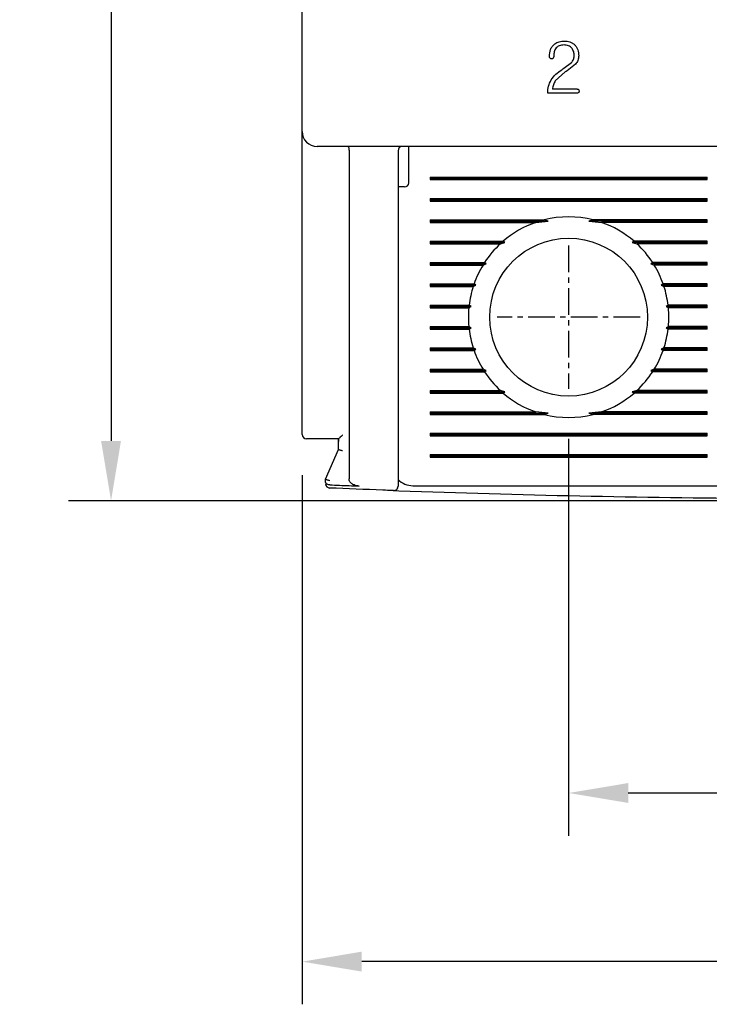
# Model space of a CAD drawing. Extents: x -7 to 1070, y -177 to 578.
# Tile 3 of 23: x 298 to 330, y 329 to 375. Entities that reach past the tile are written whole.
import ezdxf

# ---------------------------------------------------------------- set-up
doc = ezdxf.new("R2010")
doc.units = 0
doc.header["$MEASUREMENT"] = 0
doc.linetypes.add('CENTER', pattern=[2, 1.25, -0.25, 0.25, -0.25])
doc.layers.get('0').update_dxf_attribs({"linetype": 'CONTINUOUS'})
doc.layers.add('cen', color=1, linetype='CENTER')
doc.layers.add('di', color=3, linetype='CONTINUOUS')
doc.styles.add('KIM', font='ROMANS.shx', dxfattribs={"height": 5, "bigfont": 'GSG1.shx'})
doc.styles.get("Standard").update_dxf_attribs({"font": 'romans.shx', "height": 2, "bigfont": 'hgs.shx'})
doc.dimstyles.new('STANDARD$0', dxfattribs={"dimtxt": 5, "dimasz": 5, "dimexe": 1, "dimexo": 2, "dimgap": 2, "dimtad": 1, "dimdec": 4, "dimzin": 12, "dimdsep": 46, "dimtxsty": 'KIM', "dimcen": -1, "dimdle": 0.1, "dimadec": 0, "dimazin": 0, "dimtfac": 1, "dimtdec": 4, "dimtmove": 0, "dimatfit": 3, "dimfxl": 0, "dimtolj": 1, "dimtzin": 0, "dimarcsym": 0})

# ---------------------------------------------------------------- blocks, each defined once
blk = doc.blocks.new('*D83')
at = {"layer": 'di'}
for p, q in [((311.18, 353.744), (311.18, 328.944)), ((361.18, 353.644), (361.18, 328.944)), ((358.38, 330.944), (313.98, 330.944))]:
    blk.add_line(p, q, dxfattribs=at)
for points in [[(313.98, 331.411), (313.98, 330.478), (311.18, 330.944)], [(358.38, 331.411), (358.38, 330.478), (361.18, 330.944)]]:
    blk.add_solid(points, dxfattribs=at)
at = {"layer": 'di', "insert": (336.18, 333.944), "char_height": 2, "attachment_point": 5}
blk.add_mtext('\\A1;50', dxfattribs=at)
blk = doc.blocks.new('*D84')
at = {"layer": 'di'}
for p, q in [((323.68, 355.444), (323.68, 336.846)), ((348.68, 355.444), (348.68, 336.846)), ((326.48, 338.846), (345.88, 338.846))]:
    blk.add_line(p, q, dxfattribs=at)
for points in [[(326.48, 339.313), (326.48, 338.38), (323.68, 338.846)], [(345.88, 339.313), (345.88, 338.38), (348.68, 338.846)]]:
    blk.add_solid(points, dxfattribs=at)
at = {"layer": 'di', "insert": (336.315, 341.846), "char_height": 2, "attachment_point": 5}
blk.add_mtext('\\A1;25', dxfattribs=at)
blk = doc.blocks.new('*D85')
at = {"layer": 'di'}
for p, q in [((309.98, 451.144), (300.218, 451.144)), ((302.218, 448.344), (302.218, 355.344)), ((334.18, 352.544), (300.218, 352.544))]:
    blk.add_line(p, q, dxfattribs=at)
for points in [[(301.751, 448.344), (302.684, 448.344), (302.218, 451.144)], [(301.751, 355.344), (302.684, 355.344), (302.218, 352.544)]]:
    blk.add_solid(points, dxfattribs=at)
at = {"layer": 'di', "insert": (299.218, 402.244), "char_height": 2, "attachment_point": 5, "rotation": 90}
blk.add_mtext('\\A1;98.5', dxfattribs=at)

msp = doc.modelspace()

# ---------------------------------------------------------------- linework, layer by layer
for p, q in [((311.18, 369.844), (311.18, 432.444)), ((323.46, 372.808), (323.814, 373.073)), ((324.004, 372.993), (323.611, 372.692)), ((323.524, 372.631), (323.056, 372.217)), ((324.084, 371.644), (322.703, 371.644)), ((324.088, 371.829), (322.919, 371.829)), ((311.18, 369.016), (311.18, 369.844)), ((360.48, 369.144), (311.88, 369.144)), ((316.18, 368.744), (316.18, 369.144)), ((311.18, 355.644), (311.18, 369.016)), ((313.38, 368.958), (313.38, 368.96)), ((313.38, 368.958), (313.38, 353.564)), ((315.68, 368.944), (315.68, 354.102)), ((316.18, 367.444), (316.18, 368.744)), ((317.18, 367.702), (330.18, 367.702)), ((317.18, 367.702), (317.18, 367.586)), ((317.18, 367.644), (330.18, 367.644)), ((317.18, 367.586), (330.18, 367.586)), ((330.18, 367.586), (330.18, 367.702)), ((315.98, 367.244), (315.68, 367.244)), ((317.18, 366.702), (330.18, 366.702)), ((317.18, 366.702), (317.18, 366.586)), ((317.18, 366.644), (330.18, 366.644)), ((317.18, 366.586), (330.18, 366.586)), ((330.18, 366.586), (330.18, 366.702)), ((317.18, 365.702), (322.532, 365.702)), ((317.18, 365.702), (317.18, 365.586)), ((317.18, 365.644), (322.726, 365.644)), ((317.18, 365.586), (322.145, 365.586)), ((322.145, 365.586), (322.726, 365.644)), ((322.726, 365.644), (322.532, 365.702)), ((324.827, 365.702), (324.634, 365.644)), ((324.634, 365.644), (325.215, 365.586)), ((330.18, 365.644), (324.634, 365.644)), ((330.18, 365.702), (324.827, 365.702)), ((330.18, 365.586), (325.215, 365.586)), ((330.18, 365.586), (330.18, 365.702)), ((317.18, 364.702), (320.609, 364.702)), ((317.18, 364.702), (317.18, 364.586)), ((317.18, 364.644), (320.695, 364.644)), ((317.18, 364.586), (320.48, 364.586)), ((320.48, 364.586), (320.695, 364.644)), ((320.695, 364.644), (320.609, 364.702)), ((326.751, 364.702), (326.665, 364.644)), ((326.665, 364.644), (326.88, 364.586)), ((330.18, 364.644), (326.665, 364.644)), ((330.18, 364.702), (326.751, 364.702)), ((330.18, 364.586), (326.88, 364.586)), ((330.18, 364.586), (330.18, 364.702)), ((317.18, 363.702), (319.737, 363.702)), ((317.18, 363.702), (317.18, 363.586)), ((317.18, 363.644), (319.818, 363.644)), ((317.18, 363.586), (319.664, 363.586)), ((319.664, 363.586), (319.818, 363.644)), ((319.818, 363.644), (319.737, 363.702)), ((327.623, 363.702), (327.541, 363.644)), ((327.541, 363.644), (327.695, 363.586)), ((330.18, 363.644), (327.541, 363.644)), ((330.18, 363.702), (327.623, 363.702)), ((330.18, 363.586), (327.695, 363.586)), ((330.18, 363.586), (330.18, 363.702)), ((317.18, 362.702), (319.245, 362.702)), ((317.18, 362.702), (317.18, 362.586)), ((317.18, 362.644), (319.331, 362.644)), ((319.207, 362.586), (319.331, 362.644)), ((319.331, 362.644), (319.245, 362.702)), ((328.114, 362.702), (328.028, 362.644)), ((328.028, 362.644), (328.153, 362.586)), ((330.18, 362.644), (328.028, 362.644)), ((330.18, 362.702), (328.114, 362.702)), ((330.18, 362.586), (330.18, 362.702)), ((317.18, 362.586), (319.207, 362.586)), ((330.18, 362.586), (328.153, 362.586)), ((317.18, 361.702), (319.013, 361.702)), ((317.18, 361.702), (317.18, 361.586)), ((317.18, 361.644), (319.107, 361.644)), ((317.18, 361.586), (319.001, 361.586)), ((319.001, 361.586), (319.107, 361.644)), ((319.107, 361.644), (319.013, 361.702)), ((328.347, 361.702), (328.253, 361.644)), ((328.253, 361.644), (328.359, 361.586)), ((330.18, 361.644), (328.253, 361.644)), ((330.18, 361.702), (328.347, 361.702)), ((330.18, 361.586), (328.359, 361.586)), ((330.18, 361.586), (330.18, 361.702)), ((317.18, 360.702), (319.001, 360.702)), ((317.18, 360.702), (317.18, 360.586)), ((317.18, 360.644), (319.107, 360.644)), ((317.18, 360.586), (319.013, 360.586)), ((319.107, 360.644), (319.001, 360.702)), ((319.013, 360.586), (319.107, 360.644)), ((328.359, 360.702), (328.253, 360.644)), ((328.253, 360.644), (328.347, 360.586)), ((330.18, 360.644), (328.253, 360.644)), ((330.18, 360.586), (328.347, 360.586)), ((330.18, 360.702), (328.359, 360.702)), ((330.18, 360.586), (330.18, 360.702)), ((317.18, 359.702), (319.207, 359.702)), ((317.18, 359.702), (317.18, 359.586)), ((317.18, 359.644), (319.331, 359.644)), ((317.18, 359.586), (319.245, 359.586)), ((319.331, 359.644), (319.207, 359.702)), ((319.245, 359.586), (319.331, 359.644)), ((328.153, 359.702), (328.028, 359.644)), ((328.028, 359.644), (328.114, 359.586)), ((330.18, 359.644), (328.028, 359.644)), ((330.18, 359.586), (328.114, 359.586)), ((330.18, 359.702), (328.153, 359.702)), ((330.18, 359.586), (330.18, 359.702)), ((317.18, 358.702), (319.664, 358.702)), ((317.18, 358.702), (317.18, 358.586)), ((317.18, 358.644), (319.818, 358.644)), ((317.18, 358.586), (319.737, 358.586)), ((319.818, 358.644), (319.664, 358.702)), ((319.737, 358.586), (319.818, 358.644)), ((327.695, 358.702), (327.541, 358.644)), ((327.541, 358.644), (327.623, 358.586)), ((330.18, 358.644), (327.541, 358.644)), ((330.18, 358.586), (327.623, 358.586)), ((330.18, 358.702), (327.695, 358.702)), ((330.18, 358.586), (330.18, 358.702)), ((317.18, 357.702), (320.48, 357.702)), ((317.18, 357.702), (317.18, 357.586)), ((317.18, 357.644), (320.695, 357.644)), ((317.18, 357.586), (320.609, 357.586)), ((320.695, 357.644), (320.48, 357.702)), ((320.609, 357.586), (320.695, 357.644)), ((326.88, 357.702), (326.665, 357.644)), ((326.665, 357.644), (326.751, 357.586)), ((330.18, 357.644), (326.665, 357.644)), ((330.18, 357.586), (326.751, 357.586)), ((330.18, 357.702), (326.88, 357.702)), ((330.18, 357.586), (330.18, 357.702)), ((317.18, 356.702), (322.145, 356.702)), ((317.18, 356.702), (317.18, 356.586)), ((322.726, 356.644), (322.145, 356.702)), ((325.215, 356.702), (324.634, 356.644)), ((330.18, 356.702), (325.215, 356.702)), ((330.18, 356.586), (330.18, 356.702)), ((317.18, 356.644), (322.726, 356.644)), ((317.18, 356.586), (322.532, 356.586)), ((322.532, 356.586), (322.726, 356.644)), ((324.634, 356.644), (324.827, 356.586)), ((330.18, 356.644), (324.634, 356.644)), ((330.18, 356.586), (324.827, 356.586)), ((312.881, 355.444), (311.88, 355.444)), ((312.88, 355.311), (312.88, 355.444)), ((312.88, 354.943), (312.88, 355.311)), ((317.18, 355.702), (330.18, 355.702)), ((317.18, 355.702), (317.18, 355.586)), ((317.18, 355.644), (330.18, 355.644)), ((317.18, 355.586), (330.18, 355.586)), ((330.18, 355.586), (330.18, 355.702)), ((312.28, 353.544), (312.88, 354.944)), ((312.88, 354.944), (312.88, 354.943)), ((317.18, 354.702), (330.18, 354.702)), ((317.18, 354.702), (317.18, 354.586)), ((317.18, 354.644), (330.18, 354.644)), ((317.18, 354.586), (330.18, 354.586)), ((330.18, 354.586), (330.18, 354.702)), ((312.28, 353.543), (312.28, 353.544)), ((312.28, 353.417), (312.28, 353.543)), ((312.48, 353.285), (312.473, 353.285)), ((316.38, 353.244), (330.98, 353.244))]:
    msp.add_line(p, q)
at = {"flags": 128}
for points in [[(323.356, 372.737), (323.415, 372.776), (323.46, 372.808)], [(323.611, 372.692), (323.562, 372.658), (323.524, 372.631)]]:
    msp.add_lwpolyline(points, dxfattribs=at)
msp.add_circle((323.68, 361.144), 3.7)
for centre, radius, start, end in [((311.88, 369.844), 0.7, 180, 270), ((315.88, 368.944), 0.2, 90, 180), ((315.98, 367.444), 0.2, 270, 0), ((323.68, 361.144), 4.7, 109.0625, 130.8026), ((323.68, 361.144), 4.7, 75.8668, 104.1332), ((323.68, 361.144), 4.7, 49.1974, 70.9375), ((323.68, 361.144), 4.7, 132.9123, 147.0301), ((323.68, 361.144), 4.7, 32.9699, 47.0877), ((323.68, 361.144), 4.7, 148.6925, 160.6442), ((323.68, 361.144), 4.7, 19.3558, 31.3075), ((323.68, 361.144), 4.7, 162.1296, 173.1848), ((323.68, 361.144), 4.7, 6.8152, 17.8704), ((323.68, 361.144), 4.7, 174.6005, 185.3995), ((323.68, 361.144), 4.7, 354.6005, 5.3995), ((323.68, 361.144), 4.7, 186.8152, 197.8704), ((323.68, 361.144), 4.7, 342.1296, 353.1848), ((323.68, 361.144), 4.7, 199.3558, 211.3075), ((323.68, 361.144), 4.7, 328.6925, 340.6442), ((323.68, 361.144), 4.7, 212.9699, 227.0877), ((323.68, 361.144), 4.7, 312.9123, 327.0301), ((323.68, 361.144), 4.7, 229.1974, 250.9375), ((323.68, 361.144), 4.7, 289.0625, 310.8026), ((323.68, 361.144), 4.7, 255.8668, 284.1332), ((311.38, 355.644), 0.2, 180, 270), ((316.38, 354.244), 1, 225.4794, 270), ((312.48, 353.336), 0.2, 180, 267.6223), ((336.18, 924.104), 571.46, 267.89402, 269.59895), ((315.48, 353.219), 0.2, 267.9234, 0)]:
    msp.add_arc(centre, radius, start, end)
for points, knots in [([(322.779, 373.357), (322.787, 373.469), (322.798, 373.636), (322.903, 373.836), (322.985, 373.911), (323.026, 373.948)], [0, 0, 0, 0, 0.500313, 0.749417, 1, 1, 1, 1]), ([(323.026, 373.948), (323.096, 373.989), (323.236, 374.07), (323.397, 374.078), (323.478, 374.082)], [0, 0, 0, 0, 0.4992232, 1, 1, 1, 1]), ([(323.467, 373.897), (323.389, 373.892), (323.272, 373.884), (323.132, 373.807), (323.084, 373.746), (323.06, 373.715)], [0, 0, 0, 0, 0.498802, 0.748162, 1, 1, 1, 1]), ([(323.842, 373.739), (323.818, 373.765), (323.771, 373.818), (323.644, 373.884), (323.538, 373.892), (323.467, 373.897)], [0, 0, 0, 0, 0.250037, 0.500001, 1, 1, 1, 1]), ([(323.478, 374.082), (323.566, 374.076), (323.698, 374.066), (323.86, 373.992), (323.928, 373.936), (323.962, 373.908)], [0, 0, 0, 0, 0.499158, 0.74819, 1, 1, 1, 1]), ([(323.938, 373.386), (323.936, 373.449), (323.932, 373.575), (323.872, 373.684), (323.842, 373.739)], [0, 0, 0, 0, 0.5033499, 1, 1, 1, 1]), ([(323.962, 373.908), (323.993, 373.872), (324.055, 373.801), (324.138, 373.628), (324.147, 373.486), (324.154, 373.391)], [0, 0, 0, 0, 0.250138, 0.499513, 1, 1, 1, 1]), ([(322.808, 373.271), (322.8, 373.284), (322.782, 373.31), (322.78, 373.342), (322.779, 373.357)], [0, 0, 0, 0, 0.4992242, 1, 1, 1, 1]), ([(322.88, 373.249), (322.867, 373.249), (322.841, 373.249), (322.819, 373.264), (322.808, 373.271)], [0, 0, 0, 0, 0.501176, 1, 1, 1, 1]), ([(322.948, 373.274), (322.938, 373.267), (322.918, 373.252), (322.893, 373.25), (322.88, 373.249)], [0, 0, 0, 0, 0.499634, 1, 1, 1, 1]), ([(322.98, 373.346), (322.98, 373.339), (322.978, 373.326), (322.97, 373.3), (322.957, 373.284), (322.948, 373.274)], [0, 0, 0, 0, 0.250161, 0.499197, 1, 1, 1, 1]), ([(323.06, 373.715), (323.034, 373.656), (322.983, 373.539), (322.981, 373.41), (322.98, 373.346)], [0, 0, 0, 0, 0.498971, 1, 1, 1, 1]), ([(323.814, 373.073), (323.851, 373.119), (323.923, 373.211), (323.933, 373.328), (323.938, 373.386)], [0, 0, 0, 0, 0.500103, 1, 1, 1, 1]), ([(324.154, 373.391), (324.148, 373.317), (324.137, 373.17), (324.048, 373.052), (324.004, 372.993)], [0, 0, 0, 0, 0.5001451, 1, 1, 1, 1]), ([(322.859, 372.261), (322.929, 372.354), (323.068, 372.54), (323.26, 372.671), (323.356, 372.737)], [0, 0, 0, 0, 0.499941, 1, 1, 1, 1]), ([(322.703, 371.644), (322.707, 371.753), (322.714, 371.97), (322.811, 372.164), (322.859, 372.261)], [0, 0, 0, 0, 0.5018401, 1, 1, 1, 1]), ([(323.056, 372.217), (323.021, 372.156), (322.953, 372.035), (322.931, 371.898), (322.919, 371.829)], [0, 0, 0, 0, 0.5000673, 1, 1, 1, 1]), ([(324.169, 371.738), (324.169, 371.726), (324.168, 371.708), (324.16, 371.685), (324.15, 371.669), (324.137, 371.656), (324.115, 371.646), (324.097, 371.645), (324.084, 371.644)], [0, 0, 0, 0, 0.24958, 0.374508, 0.499471, 0.624473, 0.749875, 1, 1, 1, 1]), ([(324.088, 371.829), (324.094, 371.829), (324.105, 371.828), (324.122, 371.824), (324.138, 371.816), (324.152, 371.805), (324.16, 371.789), (324.168, 371.767), (324.169, 371.75), (324.169, 371.738)], [0, 0, 0, 0, 0.124954, 0.24914, 0.374578, 0.499513, 0.624454, 0.749729, 1, 1, 1, 1]), ([(313.326, 369.144), (313.327, 369.144), (313.33, 369.144), (313.339, 369.141), (313.353, 369.123), (313.367, 369.081), (313.377, 369.025), (313.379, 368.982), (313.38, 368.96)], [0, 0, 0, 0, 0.013216, 0.11534, 0.344004, 0.565228, 0.782542, 1, 1, 1, 1]), ([(311.88, 355.444), (311.824, 355.444), (311.712, 355.444), (311.563, 355.444), (311.45, 355.444), (311.389, 355.444), (311.382, 355.444), (311.38, 355.444)], [0, 0, 0, 0, 0.212948, 0.425873, 0.63942, 0.854292, 1, 1, 1, 1]), ([(312.881, 355.444), (312.88, 355.399), (312.88, 355.355), (312.88, 355.311), (312.88, 355.311)], [0, 0, 0, 0, 0.989536, 1, 1, 1, 1]), ([(313.08, 355.621), (313.079, 355.62), (313.07, 355.612), (313.033, 355.575), (312.977, 355.522), (312.924, 355.475), (312.892, 355.449), (312.885, 355.445), (312.881, 355.444)], [0, 0, 0, 0, 0.0079014, 0.1063268, 0.4369502, 0.6799018, 0.8394011, 1, 1, 1, 1]), ([(313.08, 354.88), (313.078, 354.88), (313.062, 354.883), (313.024, 354.892), (312.969, 354.905), (312.92, 354.921), (312.886, 354.934), (312.882, 354.94), (312.88, 354.943)], [0, 0, 0, 0, 0.014302, 0.155274, 0.370411, 0.581504, 0.790723, 1, 1, 1, 1]), ([(315.68, 354.102), (315.68, 354.068), (315.68, 353.923), (315.68, 353.678), (315.68, 353.425), (315.68, 353.252), (315.68, 353.23), (315.68, 353.219)], [0, 0, 0, 0, 0.071852, 0.304046, 0.536091, 0.768042, 1, 1, 1, 1]), ([(312.48, 353.479), (312.478, 353.479), (312.462, 353.483), (312.424, 353.491), (312.369, 353.505), (312.32, 353.52), (312.286, 353.534), (312.282, 353.54), (312.28, 353.543)], [0, 0, 0, 0, 0.014307, 0.155251, 0.370395, 0.581489, 0.790705, 1, 1, 1, 1]), ([(312.473, 353.285), (312.452, 353.287), (312.411, 353.29), (312.357, 353.31), (312.313, 353.338), (312.286, 353.375), (312.28, 353.402), (312.28, 353.416), (312.28, 353.417)], [0, 0, 0, 0, 0.188743, 0.377163, 0.574275, 0.792592, 0.990743, 1, 1, 1, 1]), ([(313.858, 353.229), (313.775, 353.239), (313.647, 353.254), (313.501, 353.335), (313.423, 353.414), (313.385, 353.494), (313.381, 353.543), (313.38, 353.564)], [0, 0, 0, 0, 0.386445, 0.598057, 0.767357, 0.903062, 1, 1, 1, 1]), ([(315.473, 353.019), (315.301, 353.025), (314.301, 353.062), (313.3, 353.102), (312.472, 353.136)], [0, 0, 0, 0, 0.171439, 1, 1, 1, 1]), ([(312.48, 353.285), (312.78, 353.273), (313.239, 353.254), (313.699, 353.236), (313.858, 353.229)], [0, 0, 0, 0, 0.6529767, 1, 1, 1, 1])]:
    msp.add_open_spline(points, degree=3, knots=knots)
at = {"layer": 'cen'}
for p, q in [((323.68, 364.499), (323.68, 357.789)), ((327.035, 361.144), (320.325, 361.144))]:
    msp.add_line(p, q, dxfattribs=at)

# ---------------------------------------------------------------- dimensions: what is measured, and where the dimension line sits
at = {"layer": 'di'}
dim = msp.add_linear_dim(base=(302.218, 352.544), p1=(311.98, 451.144), p2=(336.18, 352.544), angle=90, text='98.5', dimstyle='STANDARD$0', override={"dimtxt": 3, "dimasz": 2.8, "dimexe": 2, "dimdec": 2, "dimzin": 8, "dimtxsty": 'Standard', "dimcen": 0, "dimclrd": 256, "dimclre": 256, "dimclrt": 256, "dimadec": 2, "dimazin": 2, "dimtfac": 0.6, "dimtdec": 2, "dimtzin": 8, "dimlwd": 65535, "dimlwe": 65535, "dimarcsym": 1}, dxfattribs=at)
dim.commit()
dim.dimension.update_dxf_attribs({"geometry": '*D85', "text_midpoint": (302.218, 402.244), "dimtype": 160})
for base, p1, p2, picture, middle in [((348.68, 338.846), (323.68, 357.444), (348.68, 357.444), '*D84', (336.315, 338.846)), ((311.18, 330.944), (361.18, 355.644), (311.18, 355.744), '*D83', (336.18, 330.944))]:
    dim = msp.add_linear_dim(base=base, p1=p1, p2=p2, dimstyle='STANDARD$0', override={"dimtxt": 3, "dimasz": 2.8, "dimexe": 2, "dimdec": 2, "dimzin": 8, "dimtxsty": 'Standard', "dimcen": 0, "dimclrd": 256, "dimclre": 256, "dimclrt": 256, "dimadec": 2, "dimazin": 2, "dimtfac": 0.6, "dimtdec": 2, "dimtzin": 8, "dimlwd": 65535, "dimlwe": 65535, "dimarcsym": 1}, dxfattribs=at)
    dim.commit()
    dim.dimension.update_dxf_attribs({"geometry": picture, "text_midpoint": middle, "dimtype": 160})

doc.saveas('drawing.dxf')
